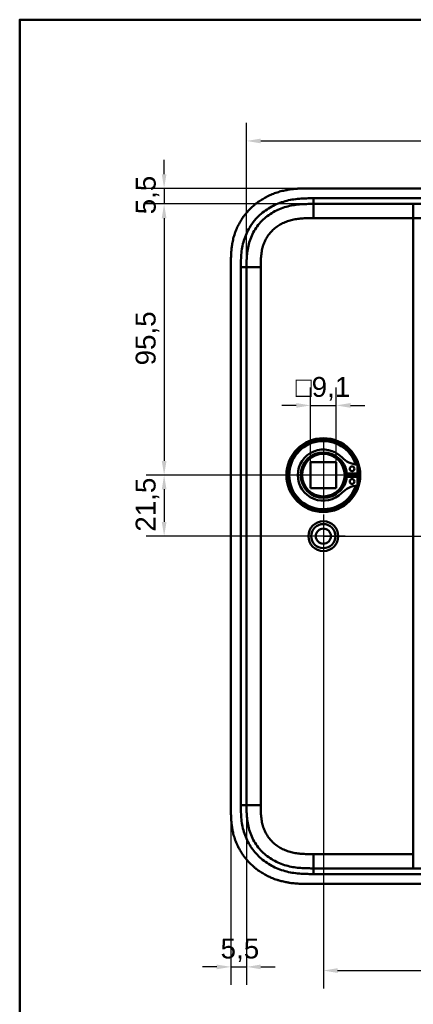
# Model space of a CAD drawing. Header units: millimetres. Extents: x 20 to 833, y 20 to 574.
# Tile 8 of 20: x 20 to 158, y 227 to 574. Entities that reach past the tile are written whole.
import ezdxf

# ---------------------------------------------------------------- set-up
doc = ezdxf.new("R2010")
doc.units = ezdxf.units.MM
doc.header["$LTSCALE"] = 2
for name, color, linetype, lineweight in [('Bemaßungen(DIN)', 7, 'Continuous', 25), ('Mittelpunktmarkierung(DIN)', 7, 'Continuous', 25), ('Sichtbare Kanten(DIN)', 7, 'Continuous', 50), ('Sichtbare tangentiale Kanten(DIN)', 7, 'Continuous', 50), ('Skizziergeometrie(DIN)', 7, 'Continuous', 50)]:
    doc.layers.add(name, color=color, linetype=linetype, lineweight=lineweight)
doc.styles.add('STANDARD-DIN~0', font='arial.ttf')
doc.dimstyles.new('CAD-LAN', dxfattribs={"dimscale": 2, "dimtxt": 3.5, "dimasz": 2.5, "dimexe": 3.175, "dimexo": 0, "dimgap": 0.8, "dimtad": 1, "dimrnd": 1e-08, "dimtxsty": 'STANDARD-DIN~0', "dimcen": 0.09, "dimdle": 10, "dimclrd": 250, "dimclre": 250, "dimclrt": 250, "dimadec": 0, "dimazin": 2, "dimtfac": 1, "dimtmove": 0, "dimatfit": 3, "dimfxl": 1, "dimtolj": 1, "dimtzin": 0, "dimlwd": 25, "dimlwe": 25, "dimarcsym": 0})

# ---------------------------------------------------------------- blocks, each defined once
blk = doc.blocks.new('Ränder Standardrahmen')
at = {"layer": 'Skizziergeometrie(DIN)', "flags": 128}
blk.add_lwpolyline([(10, 10), (10, 287), (410, 287), (410, 10), (10, 10)], dxfattribs=at)
blk = doc.blocks.new('*D8')
at = {"layer": 'Bemaßungen(DIN)', "color": 250, "linetype": 'Continuous', "lineweight": 25, "true_color": 0x3f3f3f, "transparency": 16777216}
for p, q in [((123.32, 509.09), (64.44, 509.09)), ((70.79, 504.09), (70.79, 418.59)), ((126.79, 413.59), (64.44, 413.59))]:
    blk.add_line(p, q, dxfattribs=at)
at = {"layer": 'Bemaßungen(DIN)', "color": 250, "linetype": 'Continuous', "true_color": 0x3f3f3f, "transparency": 16777216}
for points in [[(69.96, 504.09), (71.62, 504.09), (70.79, 509.09)], [(69.96, 418.59), (71.62, 418.59), (70.79, 413.59)]]:
    blk.add_solid(points, dxfattribs=at)
at = {"layer": 'Defpoints', "color": 0, "linetype": 'Continuous', "transparency": 16777216}
for p in [(123.32, 509.09), (70.79, 413.59), (126.79, 413.59)]:
    blk.add_point(p, dxfattribs=at)
at = {"layer": 'Bemaßungen(DIN)', "color": 250, "linetype": 'Continuous', "lineweight": 25, "true_color": 0x3f3f3f, "transparency": 16777216, "insert": (60.78, 452.23), "char_height": 7, "attachment_point": 1, "rotation": 90, "style": 'STANDARD-DIN~0'}
blk.add_mtext('\\A1;95,5', dxfattribs=at)
blk = doc.blocks.new('*D9')
at = {"layer": 'Bemaßungen(DIN)', "color": 250, "linetype": 'Continuous', "lineweight": 25, "true_color": 0x3f3f3f, "transparency": 16777216}
for p, q in [((126.79, 413.59), (64.44, 413.59)), ((70.79, 408.59), (70.79, 397.09)), ((126.79, 392.09), (64.44, 392.09))]:
    blk.add_line(p, q, dxfattribs=at)
at = {"layer": 'Bemaßungen(DIN)', "color": 250, "linetype": 'Continuous', "true_color": 0x3f3f3f, "transparency": 16777216}
for points in [[(69.96, 408.59), (71.62, 408.59), (70.79, 413.59)], [(69.96, 397.09), (71.62, 397.09), (70.79, 392.09)]]:
    blk.add_solid(points, dxfattribs=at)
at = {"layer": 'Defpoints', "color": 0, "linetype": 'Continuous', "transparency": 16777216}
for p in [(126.79, 413.59), (70.79, 392.09), (126.79, 392.09)]:
    blk.add_point(p, dxfattribs=at)
at = {"layer": 'Bemaßungen(DIN)', "color": 250, "linetype": 'Continuous', "lineweight": 25, "true_color": 0x3f3f3f, "transparency": 16777216, "insert": (60.78, 393.67), "char_height": 7, "attachment_point": 1, "rotation": 90, "style": 'STANDARD-DIN~0'}
blk.add_mtext('\\A1;21,5', dxfattribs=at)
blk = doc.blocks.new('*D10')
at = {"layer": 'Bemaßungen(DIN)', "color": 250, "linetype": 'Continuous', "lineweight": 25, "true_color": 0x3f3f3f, "transparency": 16777216}
for p, q in [((70.79, 519.59), (70.79, 524.59)), ((122.33, 514.59), (64.44, 514.59)), ((70.79, 514.59), (70.79, 509.09)), ((123.33, 509.09), (64.44, 509.09)), ((70.79, 504.09), (70.79, 499.09))]:
    blk.add_line(p, q, dxfattribs=at)
at = {"layer": 'Bemaßungen(DIN)', "color": 250, "linetype": 'Continuous', "true_color": 0x3f3f3f, "transparency": 16777216}
for points in [[(69.96, 519.59), (71.62, 519.59), (70.79, 514.59)], [(69.96, 504.09), (71.62, 504.09), (70.79, 509.09)]]:
    blk.add_solid(points, dxfattribs=at)
at = {"layer": 'Defpoints', "color": 0, "linetype": 'Continuous', "transparency": 16777216}
for p in [(122.33, 514.59), (70.79, 509.09), (123.33, 509.09)]:
    blk.add_point(p, dxfattribs=at)
at = {"layer": 'Bemaßungen(DIN)', "color": 250, "linetype": 'Continuous', "lineweight": 25, "true_color": 0x3f3f3f, "transparency": 16777216, "insert": (60.81, 505.45), "char_height": 7, "attachment_point": 1, "rotation": 90, "style": 'STANDARD-DIN~0'}
blk.add_mtext('\\A1;5,5', dxfattribs=at)
blk = doc.blocks.new('*D11')
at = {"layer": 'Bemaßungen(DIN)', "color": 250, "linetype": 'Continuous', "lineweight": 25, "true_color": 0x3f3f3f, "transparency": 16777216}
for p, q in [((244.79, 489.09), (271.14, 489.09)), ((264.79, 397.09), (264.79, 484.09)), ((126.79, 392.09), (271.14, 392.09))]:
    blk.add_line(p, q, dxfattribs=at)
at = {"layer": 'Bemaßungen(DIN)', "color": 250, "linetype": 'Continuous', "true_color": 0x3f3f3f, "transparency": 16777216}
for points in [[(263.96, 484.09), (265.62, 484.09), (264.79, 489.09)], [(263.96, 397.09), (265.62, 397.09), (264.79, 392.09)]]:
    blk.add_solid(points, dxfattribs=at)
at = {"layer": 'Defpoints', "color": 0, "linetype": 'Continuous', "transparency": 16777216}
for p in [(244.79, 489.09), (264.79, 489.09), (126.79, 392.09)]:
    blk.add_point(p, dxfattribs=at)
at = {"layer": 'Bemaßungen(DIN)', "color": 250, "linetype": 'Continuous', "lineweight": 25, "true_color": 0x3f3f3f, "transparency": 16777216, "insert": (256.04, 435.58), "char_height": 7, "attachment_point": 1, "rotation": 90, "style": 'STANDARD-DIN~0'}
blk.add_mtext('\\A1;97', dxfattribs=at)
blk = doc.blocks.new('*D12')
at = {"layer": 'Bemaßungen(DIN)', "color": 250, "linetype": 'Continuous', "lineweight": 25, "true_color": 0x3f3f3f, "transparency": 16777216}
for p, q in [((126.79, 392.09), (271.14, 392.09)), ((264.79, 387.09), (264.79, 300.09)), ((244.79, 295.09), (271.14, 295.09))]:
    blk.add_line(p, q, dxfattribs=at)
at = {"layer": 'Bemaßungen(DIN)', "color": 250, "linetype": 'Continuous', "true_color": 0x3f3f3f, "transparency": 16777216}
for points in [[(263.96, 387.09), (265.62, 387.09), (264.79, 392.09)], [(263.96, 300.09), (265.62, 300.09), (264.79, 295.09)]]:
    blk.add_solid(points, dxfattribs=at)
at = {"layer": 'Defpoints', "color": 0, "linetype": 'Continuous', "transparency": 16777216}
for p in [(126.79, 392.09), (244.79, 295.09), (264.79, 295.09)]:
    blk.add_point(p, dxfattribs=at)
at = {"layer": 'Bemaßungen(DIN)', "color": 250, "linetype": 'Continuous', "lineweight": 25, "true_color": 0x3f3f3f, "transparency": 16777216, "insert": (256.04, 338.58), "char_height": 7, "attachment_point": 1, "rotation": 90, "style": 'STANDARD-DIN~0'}
blk.add_mtext('\\A1;97', dxfattribs=at)
blk = doc.blocks.new('*D13')
at = {"layer": 'Bemaßungen(DIN)', "color": 250, "linetype": 'Continuous', "lineweight": 25, "true_color": 0x3f3f3f, "transparency": 16777216}
for p, q in [((99.79, 485.79), (99.79, 537.64)), ((291.79, 486.81), (291.79, 537.64)), ((104.79, 531.29), (286.79, 531.29))]:
    blk.add_line(p, q, dxfattribs=at)
at = {"layer": 'Bemaßungen(DIN)', "color": 250, "linetype": 'Continuous', "true_color": 0x3f3f3f, "transparency": 16777216}
for points in [[(104.79, 532.12), (104.79, 530.45), (99.79, 531.29)], [(286.79, 532.12), (286.79, 530.45), (291.79, 531.29)]]:
    blk.add_solid(points, dxfattribs=at)
at = {"layer": 'Defpoints', "color": 0, "linetype": 'Continuous', "transparency": 16777216}
for p in [(291.79, 531.29), (99.79, 485.79), (291.79, 486.81)]:
    blk.add_point(p, dxfattribs=at)
at = {"layer": 'Bemaßungen(DIN)', "color": 250, "linetype": 'Continuous', "lineweight": 25, "true_color": 0x3f3f3f, "transparency": 16777216, "insert": (188.42, 540.04), "char_height": 7, "attachment_point": 1, "style": 'STANDARD-DIN~0'}
blk.add_mtext('\\A1;192', dxfattribs=at)
blk = doc.blocks.new('*D15')
at = {"layer": 'Bemaßungen(DIN)', "color": 250, "linetype": 'Continuous', "lineweight": 25, "true_color": 0x3f3f3f, "transparency": 16777216}
for p, q in [((126.79, 384.44), (126.79, 232.74)), ((244.79, 287.44), (244.79, 232.74)), ((131.79, 239.09), (239.79, 239.09))]:
    blk.add_line(p, q, dxfattribs=at)
at = {"layer": 'Bemaßungen(DIN)', "color": 250, "linetype": 'Continuous', "true_color": 0x3f3f3f, "transparency": 16777216}
for points in [[(131.79, 239.93), (131.79, 238.26), (126.79, 239.09)], [(239.79, 239.93), (239.79, 238.26), (244.79, 239.09)]]:
    blk.add_solid(points, dxfattribs=at)
at = {"layer": 'Defpoints', "color": 0, "linetype": 'Continuous', "transparency": 16777216}
for p in [(126.79, 384.44), (244.79, 287.44), (244.79, 239.09)]:
    blk.add_point(p, dxfattribs=at)
at = {"layer": 'Bemaßungen(DIN)', "color": 250, "linetype": 'Continuous', "lineweight": 25, "true_color": 0x3f3f3f, "transparency": 16777216, "insert": (178.38, 247.84), "char_height": 7, "attachment_point": 1, "style": 'STANDARD-DIN~0'}
blk.add_mtext('\\A1;118', dxfattribs=at)
blk = doc.blocks.new('*D16')
at = {"layer": 'Bemaßungen(DIN)', "color": 250, "linetype": 'Continuous', "lineweight": 25, "true_color": 0x3f3f3f, "transparency": 16777216}
for p, q in [((94.29, 296.38), (94.29, 234.03)), ((99.79, 297.38), (99.79, 234.03)), ((89.29, 240.38), (84.29, 240.38)), ((94.29, 240.38), (99.79, 240.38)), ((104.79, 240.38), (109.79, 240.38))]:
    blk.add_line(p, q, dxfattribs=at)
at = {"layer": 'Bemaßungen(DIN)', "color": 250, "linetype": 'Continuous', "true_color": 0x3f3f3f, "transparency": 16777216}
for points in [[(89.29, 241.21), (89.29, 239.55), (94.29, 240.38)], [(104.79, 241.21), (104.79, 239.55), (99.79, 240.38)]]:
    blk.add_solid(points, dxfattribs=at)
at = {"layer": 'Defpoints', "color": 0, "linetype": 'Continuous', "transparency": 16777216}
for p in [(94.29, 296.38), (99.79, 297.38), (99.79, 240.38)]:
    blk.add_point(p, dxfattribs=at)
at = {"layer": 'Bemaßungen(DIN)', "color": 250, "linetype": 'Continuous', "lineweight": 25, "true_color": 0x3f3f3f, "transparency": 16777216, "insert": (90.64, 250.36), "char_height": 7, "attachment_point": 1, "style": 'STANDARD-DIN~0'}
blk.add_mtext('\\A1;5,5', dxfattribs=at)
blk = doc.blocks.new('*D20')
at = {"layer": 'Bemaßungen(DIN)', "color": 250, "linetype": 'Continuous', "lineweight": 25, "true_color": 0x3f3f3f, "transparency": 16777216}
for p, q in [((122.24, 418.14), (122.24, 444.49)), ((131.34, 418.14), (131.34, 444.49)), ((117.24, 438.14), (112.24, 438.14)), ((122.24, 438.14), (131.34, 438.14)), ((136.34, 438.14), (141.34, 438.14))]:
    blk.add_line(p, q, dxfattribs=at)
at = {"layer": 'Bemaßungen(DIN)', "color": 250, "linetype": 'Continuous', "true_color": 0x3f3f3f, "transparency": 16777216}
for points in [[(117.24, 438.98), (117.24, 437.31), (122.24, 438.14)], [(136.34, 438.98), (136.34, 437.31), (131.34, 438.14)]]:
    blk.add_solid(points, dxfattribs=at)
at = {"layer": 'Defpoints', "color": 0, "linetype": 'Continuous', "transparency": 16777216}
for p in [(131.34, 438.14), (122.24, 418.14), (131.34, 418.14)]:
    blk.add_point(p, dxfattribs=at)
at = {"layer": 'Bemaßungen(DIN)', "color": 250, "linetype": 'Continuous', "lineweight": 25, "true_color": 0x3f3f3f, "transparency": 16777216, "insert": (117.02, 448.16), "char_height": 7, "attachment_point": 1, "style": 'STANDARD-DIN~0'}
blk.add_mtext('\\A1;\\fAIGDT|b0|i0;\\H7.0000;o\\fArial|b0|i0;\\H7.0000;9,1', dxfattribs=at)

msp = doc.modelspace()

# ---------------------------------------------------------------- linework, layer by layer
at = {"layer": 'Mittelpunktmarkierung(DIN)', "linetype": 'Continuous'}
for p, q in [((126.79, 426.095), (126.79, 401.095)), ((139.29, 413.595), (114.29, 413.595)), ((126.79, 399.745), (126.79, 384.445)), ((134.44, 392.095), (119.14, 392.095))]:
    msp.add_line(p, q, dxfattribs=at)
at = {"layer": 'Sichtbare Kanten(DIN)'}
for p, q in [((280.811, 514.595), (122.329, 514.595)), ((123.317, 509.095), (123.328, 509.095)), ((123.328, 509.095), (158.42, 509.095)), ((158.42, 509.095), (167.387, 509.095)), ((94.29, 487.811), (94.29, 296.379)), ((122.24, 418.145), (131.34, 418.145)), ((122.24, 409.045), (122.24, 418.145)), ((131.34, 418.145), (131.34, 409.045)), ((138.748, 417.236), (138.748, 414.212)), ((138.748, 414.212), (135.048, 414.212)), ((135.048, 412.978), (138.748, 412.978)), ((138.748, 412.978), (138.748, 409.954)), ((122.24, 409.045), (131.34, 409.045)), ((123.328, 275.095), (123.317, 275.095)), ((123.328, 275.095), (158.42, 275.095)), ((158.42, 275.095), (167.387, 275.095)), ((122.329, 269.595), (280.251, 269.595))]:
    msp.add_line(p, q, dxfattribs=at)
for centre, radius in [((126.79, 413.595), 13), ((126.79, 413.595), 12.5), ((126.79, 413.595), 8), ((126.79, 413.595), 7.5), ((136.898, 415.827), 0.85), ((136.898, 411.363), 0.85), ((126.79, 392.095), 5.25), ((126.79, 392.095), 4.25), ((126.79, 392.095), 2.65)]:
    msp.add_circle(centre, radius, dxfattribs=at)
for centre, radius, start, end in [((126.79, 413.595), 12, 18.17213, 341.82787), ((126.79, 413.595), 9.017, 44.1409, 315.8591), ((127.523, 413.595), 7.55, 4.68501, 54.3129), ((139.488, 425.918), 8.678, 224.1409, 265.03295), ((126.79, 413.595), 8.2, 333.63056, 26.36944), ((127.523, 413.595), 7.55, 305.6871, 355.31499), ((126.79, 413.595), 9, 356.0711, 3.9289), ((126.79, 413.595), 12, 355.21102, 4.78898), ((139.488, 401.272), 8.678, 94.96705, 135.8591)]:
    msp.add_arc(centre, radius, start, end, dxfattribs=at)
for points, knots in [([(122.329, 514.595), (121.731, 514.595), (120.68, 514.594), (119.469, 514.569), (118.556, 514.534), (117.947, 514.501), (117.184, 514.447), (116.573, 514.393), (115.81, 514.309), (115.199, 514.229), (114.284, 514.088), (113.373, 513.918), (112.016, 513.605), (110.823, 513.265), (109.356, 512.755), (108.206, 512.282), (106.804, 511.609), (105.715, 511.006), (104.4, 510.173), (103.389, 509.445), (102.182, 508.461), (101.264, 507.617), (100.183, 506.493), (99.375, 505.542), (98.441, 504.293), (97.756, 503.247), (96.986, 501.889), (96.44, 500.764), (95.848, 499.321), (95.448, 498.137), (95.041, 496.634), (94.786, 495.418), (94.575, 494.039), (94.473, 493.12), (94.398, 492.201), (94.36, 491.589), (94.326, 490.826), (94.309, 490.218), (94.296, 489.461), (94.29, 488.708), (94.29, 488.109), (94.29, 487.811)], [-0.99999787, -0.99999787, -0.99999787, -0.99999787, -0.95833168, -0.92708204, -0.9166655, -0.89583241, -0.88541586, -0.86458277, -0.85416622, -0.83333313, -0.82291658, -0.79166695, -0.77083385, -0.72916767, -0.70833458, -0.66666839, -0.6458353, -0.60416912, -0.58333603, -0.54166984, -0.52083675, -0.47917057, -0.45833747, -0.41667129, -0.3958382, -0.35417201, -0.33333892, -0.29167274, -0.27083965, -0.22917346, -0.20834037, -0.16667419, -0.14584109, -0.11459146, -0.10417491, -0.08334182, -0.07292527, -0.05209218, -0.04167563, -0.02084254, -0.00000945, -0.00000945, -0.00000945, -0.00000945]), ([(99.79, 486.811), (99.79, 487.438), (99.79, 488.086), (99.803, 488.734), (99.816, 489.456), (99.845, 490.18), (99.9, 490.894), (99.961, 491.672), (100.051, 492.44), (100.182, 493.201), (100.317, 493.993), (100.496, 494.778), (100.73, 495.568), (100.965, 496.361), (101.255, 497.148), (101.599, 497.913), (101.946, 498.682), (102.348, 499.43), (102.803, 500.147), (103.256, 500.862), (103.763, 501.547), (104.318, 502.195), (104.867, 502.837), (105.468, 503.446), (106.104, 504.006), (106.74, 504.567), (107.409, 505.079), (108.109, 505.544), (108.803, 506.005), (109.528, 506.421), (110.28, 506.79), (111.016, 507.151), (111.778, 507.468), (112.56, 507.74), (113.315, 508.002), (114.089, 508.221), (114.872, 508.4), (115.62, 508.57), (116.376, 508.703), (117.14, 508.804), (117.863, 508.899), (118.592, 508.966), (119.324, 509.01), (120.014, 509.052), (120.706, 509.074), (121.392, 509.085), (122.042, 509.095), (122.687, 509.095), (123.317, 509.095)], [0, 0, 0, 0, 0.2003325, 0.2003325, 0.2003325, 0.4234176, 0.4234176, 0.4234176, 0.6661657, 0.6661657, 0.6661657, 0.9187023, 0.9187023, 0.9187023, 1.172126, 1.172126, 1.172126, 1.4268172, 1.4268172, 1.4268172, 1.6807052, 1.6807052, 1.6807052, 1.9319886, 1.9319886, 1.9319886, 2.1833195, 2.1833195, 2.1833195, 2.4328707, 2.4328707, 2.4328707, 2.6767608, 2.6767608, 2.6767608, 2.9119278, 2.9119278, 2.9119278, 3.1363716, 3.1363716, 3.1363716, 3.3491044, 3.3491044, 3.3491044, 3.549929, 3.549929, 3.549929, 3.7401511, 3.7401511, 3.7401511, 3.7401511]), ([(94.29, 296.379), (94.29, 296.081), (94.29, 295.482), (94.296, 294.729), (94.309, 293.972), (94.326, 293.364), (94.36, 292.601), (94.398, 291.989), (94.473, 291.07), (94.575, 290.151), (94.763, 288.925), (94.945, 288.012), (95.163, 287.105), (95.326, 286.504), (95.553, 285.758), (95.753, 285.167), (96.026, 284.436), (96.262, 283.859), (96.645, 283.004), (97.063, 282.165), (97.756, 280.942), (98.441, 279.897), (99.375, 278.648), (100.183, 277.697), (101.264, 276.573), (102.182, 275.729), (103.389, 274.745), (104.4, 274.017), (105.715, 273.184), (106.805, 272.581), (108.066, 271.975), (108.925, 271.612), (109.796, 271.282), (110.383, 271.078), (111.27, 270.797), (112.167, 270.55), (113.373, 270.272), (114.285, 270.102), (115.199, 269.96), (115.81, 269.881), (116.573, 269.797), (117.184, 269.743), (117.947, 269.689), (118.556, 269.656), (119.469, 269.621), (120.68, 269.596), (121.731, 269.594), (122.329, 269.595)], [-0.99999789, -0.99999789, -0.99999789, -0.99999789, -0.9791648, -0.9583317, -0.94791516, -0.92708206, -0.91666552, -0.89583243, -0.88541588, -0.85416624, -0.83333315, -0.80208351, -0.79166696, -0.77083387, -0.76041733, -0.73958423, -0.72916769, -0.70833459, -0.69791805, -0.66666841, -0.64583532, -0.60416913, -0.58333604, -0.54166985, -0.52083676, -0.47917058, -0.45833749, -0.4166713, -0.39583821, -0.35417202, -0.33333893, -0.30208929, -0.29167275, -0.27083965, -0.26042311, -0.22917347, -0.20834038, -0.17709074, -0.16667419, -0.1458411, -0.13542455, -0.11459146, -0.10417491, -0.08334182, -0.07292528, -0.04167564, -0.00000945, -0.00000945, -0.00000945, -0.00000945]), ([(123.317, 275.095), (122.687, 275.095), (122.042, 275.095), (121.392, 275.105), (120.706, 275.116), (120.014, 275.138), (119.324, 275.18), (118.592, 275.224), (117.863, 275.291), (117.14, 275.386), (116.376, 275.487), (115.62, 275.62), (114.872, 275.79), (114.089, 275.969), (113.315, 276.188), (112.56, 276.45), (111.778, 276.722), (111.016, 277.039), (110.28, 277.4), (109.528, 277.769), (108.803, 278.185), (108.109, 278.646), (107.409, 279.111), (106.74, 279.623), (106.104, 280.184), (105.468, 280.744), (104.867, 281.353), (104.318, 281.994), (103.763, 282.643), (103.256, 283.328), (102.803, 284.043), (102.348, 284.76), (101.946, 285.508), (101.599, 286.277), (101.255, 287.041), (100.965, 287.829), (100.73, 288.622), (100.496, 289.411), (100.317, 290.197), (100.182, 290.989), (100.051, 291.75), (99.961, 292.518), (99.9, 293.296), (99.845, 294.01), (99.816, 294.734), (99.803, 295.456), (99.79, 296.104), (99.79, 296.752), (99.79, 297.379)], [0, 0, 0, 0, 0.1902217, 0.1902217, 0.1902217, 0.3910459, 0.3910459, 0.3910459, 0.6037782, 0.6037782, 0.6037782, 0.8282217, 0.8282217, 0.8282217, 1.0633883, 1.0633883, 1.0633883, 1.3072782, 1.3072782, 1.3072782, 1.5568293, 1.5568293, 1.5568293, 1.8081601, 1.8081601, 1.8081601, 2.0594434, 2.0594434, 2.0594434, 2.3133314, 2.3133314, 2.3133314, 2.5680226, 2.5680226, 2.5680226, 2.8214462, 2.8214462, 2.8214462, 3.0739819, 3.0739819, 3.0739819, 3.3167289, 3.3167289, 3.3167289, 3.5398143, 3.5398143, 3.5398143, 3.7401487, 3.7401487, 3.7401487, 3.7401487])]:
    msp.add_open_spline(points, degree=3, knots=knots, dxfattribs=at)
msp.add_open_spline([(99.79, 297.379), (99.79, 392.095), (99.79, 486.811)], degree=2, dxfattribs=at)
at = {"layer": 'Sichtbare tangentiale Kanten(DIN)'}
for p, q in [((123.328, 509.095), (123.328, 511.095)), ((123.317, 509.095), (123.317, 504.095)), ((158.42, 509.095), (158.42, 504.095)), ((123.317, 504.095), (158.42, 504.095)), ((158.42, 504.095), (162.405, 504.095)), ((158.42, 504.095), (158.42, 280.095)), ((99.79, 486.811), (97.79, 486.811)), ((99.79, 486.811), (104.79, 486.811)), ((99.79, 297.379), (97.79, 297.379)), ((99.79, 297.379), (104.79, 297.379)), ((123.317, 275.095), (123.317, 280.095)), ((158.42, 280.095), (123.317, 280.095)), ((158.42, 280.095), (158.42, 275.095)), ((123.328, 275.095), (123.328, 273.096))]:
    msp.add_line(p, q, dxfattribs=at)
for points, knots in [([(103.102, 503.842), (103.539, 504.33), (104.002, 504.797), (104.479, 505.234), (105.722, 506.375), (107.14, 507.381), (108.621, 508.184), (110.095, 508.984), (111.697, 509.621), (113.336, 510.075), (113.342, 510.077), (113.348, 510.079), (113.355, 510.08), (114.167, 510.304), (114.99, 510.485), (115.817, 510.626), (115.825, 510.627), (115.833, 510.629), (115.841, 510.63), (116.664, 510.77), (117.493, 510.872), (118.315, 510.942), (118.33, 510.943), (118.344, 510.945), (118.359, 510.946), (119.167, 511.014), (119.965, 511.053), (120.831, 511.074), (120.844, 511.074), (120.858, 511.075), (120.872, 511.075), (121.716, 511.095), (122.522, 511.095), (123.328, 511.095)], [0, 0, 0, 0, 0.1966986, 0.1966986, 0.1966986, 0.7091793, 0.7091793, 0.7091793, 1.2192662, 1.2192662, 1.2192662, 1.2212649, 1.2212649, 1.2212649, 1.4740697, 1.4740697, 1.4740697, 1.4764728, 1.4764728, 1.4764728, 1.7279774, 1.7279774, 1.7279774, 1.7323911, 1.7323911, 1.7323911, 1.9796936, 1.9796936, 1.9796936, 1.9835862, 1.9835862, 1.9835862, 2.2253803, 2.2253803, 2.2253803, 2.2253803]), ([(97.816, 489.299), (97.843, 490.212), (97.893, 491.03), (97.979, 491.849), (97.98, 491.863), (97.982, 491.877), (97.983, 491.89), (98.071, 492.72), (98.199, 493.56), (98.371, 494.384), (98.373, 494.391), (98.374, 494.397), (98.375, 494.404), (98.548, 495.226), (98.768, 496.047), (99.037, 496.847), (99.038, 496.851), (99.039, 496.855), (99.041, 496.859), (99.576, 498.452), (100.314, 499.987), (101.222, 501.388), (101.78, 502.247), (102.41, 503.071), (103.102, 503.842)], [0.24893, 0.24893, 0.24893, 0.24893, 0.5002953, 0.5002953, 0.5002953, 0.504539, 0.504539, 0.504539, 0.7592278, 0.7592278, 0.7592278, 0.7612971, 0.7612971, 0.7612971, 1.0154228, 1.0154228, 1.0154228, 1.0167125, 1.0167125, 1.0167125, 1.5232738, 1.5232738, 1.5232738, 1.833987, 1.833987, 1.833987, 1.833987]), ([(104.79, 486.811), (104.79, 487.051), (104.79, 487.292), (104.791, 487.533), (104.791, 487.68), (104.792, 487.828), (104.793, 487.975), (104.794, 488.049), (104.794, 488.123), (104.795, 488.197), (104.796, 488.27), (104.797, 488.344), (104.798, 488.418), (104.799, 488.492), (104.8, 488.565), (104.802, 488.639), (104.807, 488.951), (104.816, 489.265), (104.83, 489.584), (104.844, 489.896), (104.862, 490.198), (104.886, 490.509), (104.886, 490.516), (104.887, 490.524), (104.887, 490.531), (104.936, 491.157), (105.007, 491.759), (105.11, 492.356), (105.111, 492.365), (105.113, 492.373), (105.114, 492.382), (105.217, 492.976), (105.352, 493.568), (105.524, 494.147), (105.525, 494.151), (105.526, 494.155), (105.527, 494.16), (105.7, 494.739), (105.911, 495.313), (106.16, 495.865), (106.409, 496.417), (106.699, 496.956), (107.025, 497.469), (107.351, 497.983), (107.717, 498.478), (108.114, 498.941), (108.512, 499.407), (108.947, 499.847), (109.408, 500.253), (109.869, 500.66), (110.361, 501.036), (110.873, 501.377), (111.386, 501.719), (111.925, 502.027), (112.478, 502.299), (113.032, 502.572), (113.608, 502.81), (114.189, 503.013), (114.193, 503.014), (114.196, 503.015), (114.2, 503.016), (114.777, 503.216), (115.37, 503.385), (115.967, 503.521), (115.972, 503.522), (115.977, 503.523), (115.982, 503.525), (116.573, 503.659), (117.167, 503.763), (117.768, 503.843), (117.777, 503.845), (117.786, 503.846), (117.794, 503.847), (118.391, 503.926), (118.984, 503.98), (119.604, 504.018), (119.612, 504.019), (119.619, 504.019), (119.626, 504.019), (119.934, 504.038), (120.232, 504.052), (120.536, 504.062), (120.848, 504.073), (121.16, 504.08), (121.47, 504.085), (122.088, 504.095), (122.703, 504.095), (123.317, 504.095)], [25.7770823, 25.7770823, 25.7770823, 25.7770823, 25.849294, 25.849294, 25.849294, 25.8935657, 25.8935657, 25.8935657, 25.9157016, 25.9157016, 25.9157016, 25.9378374, 25.9378374, 25.9378374, 25.9599655, 25.9599655, 25.9599655, 26.0535869, 26.0535869, 26.0535869, 26.1450369, 26.1450369, 26.1450369, 26.1472006, 26.1472006, 26.1472006, 26.3307735, 26.3307735, 26.3307735, 26.3334135, 26.3334135, 26.3334135, 26.51606, 26.51606, 26.51606, 26.517402, 26.517402, 26.517402, 26.7003585, 26.7003585, 26.7003585, 26.8833778, 26.8833778, 26.8833778, 27.0671072, 27.0671072, 27.0671072, 27.2517301, 27.2517301, 27.2517301, 27.4368267, 27.4368267, 27.4368267, 27.6224172, 27.6224172, 27.6224172, 27.808465, 27.808465, 27.808465, 27.8095391, 27.8095391, 27.8095391, 27.994055, 27.994055, 27.994055, 27.9956707, 27.9956707, 27.9956707, 28.1782318, 28.1782318, 28.1782318, 28.1809444, 28.1809444, 28.1809444, 28.3622733, 28.3622733, 28.3622733, 28.3643726, 28.3643726, 28.3643726, 28.4545574, 28.4545574, 28.4545574, 28.5472062, 28.5472062, 28.5472062, 28.7315244, 28.7315244, 28.7315244, 28.7315244]), ([(97.79, 486.811), (97.79, 486.932), (97.79, 487.054), (97.79, 487.276), (97.79, 487.378), (97.791, 487.58), (97.791, 487.681), (97.794, 488.288), (97.801, 488.794), (97.816, 489.299)], [0, 0, 0, 0, 0.036465, 0.036465, 0.06681715, 0.06681715, 0.0971693, 0.0971693, 0.24893004, 0.24893004, 0.24893004, 0.24893004]), ([(123.328, 273.096), (123.113, 273.096), (122.897, 273.096), (122.682, 273.096), (122.481, 273.096), (122.28, 273.097), (122.078, 273.098), (121.978, 273.099), (121.877, 273.099), (121.777, 273.1), (121.482, 273.103), (121.187, 273.108), (120.872, 273.115), (120.865, 273.115), (120.857, 273.116), (120.85, 273.116), (119.966, 273.137), (119.167, 273.176), (118.359, 273.244), (118.344, 273.245), (118.33, 273.246), (118.315, 273.248), (117.493, 273.318), (116.664, 273.42), (115.841, 273.56), (115.833, 273.561), (115.825, 273.563), (115.817, 273.564), (114.99, 273.705), (114.168, 273.885), (113.355, 274.11), (113.349, 274.111), (113.342, 274.113), (113.336, 274.115), (111.697, 274.569), (110.095, 275.206), (108.621, 276.006), (107.142, 276.808), (105.725, 277.812), (104.479, 278.955), (103.243, 280.089), (102.134, 281.397), (101.222, 282.802), (100.314, 284.203), (99.576, 285.737), (99.041, 287.331), (99.039, 287.335), (99.038, 287.339), (99.037, 287.343), (98.768, 288.142), (98.548, 288.963), (98.375, 289.786), (98.374, 289.792), (98.373, 289.799), (98.371, 289.806), (98.199, 290.63), (98.071, 291.47), (97.983, 292.299), (97.982, 292.313), (97.98, 292.327), (97.979, 292.341), (97.893, 293.16), (97.843, 293.976), (97.817, 294.853), (97.816, 294.865), (97.816, 294.878), (97.816, 294.891), (97.79, 295.744), (97.79, 296.562), (97.79, 297.379)], [0, 0, 0, 0, 0.0646507, 0.0646507, 0.0646507, 0.1249969, 0.1249969, 0.1249969, 0.15517, 0.15517, 0.15517, 0.2436497, 0.2436497, 0.2436497, 0.2456893, 0.2456893, 0.2456893, 0.492996, 0.492996, 0.492996, 0.4974066, 0.4974066, 0.4974066, 0.748902, 0.748902, 0.748902, 0.7513151, 0.7513151, 0.7513151, 1.0041249, 1.0041249, 1.0041249, 1.0061194, 1.0061194, 1.0061194, 1.5162083, 1.5162083, 1.5162083, 2.0281632, 2.0281632, 2.0281632, 2.536105, 2.536105, 2.536105, 3.0426684, 3.0426684, 3.0426684, 3.0439581, 3.0439581, 3.0439581, 3.2980848, 3.2980848, 3.2980848, 3.3001542, 3.3001542, 3.3001542, 3.554844, 3.554844, 3.554844, 3.5590877, 3.5590877, 3.5590877, 3.810454, 3.810454, 3.810454, 3.8140987, 3.8140987, 3.8140987, 4.0593595, 4.0593595, 4.0593595, 4.0593595]), ([(123.317, 280.095), (123.082, 280.095), (122.847, 280.095), (122.612, 280.096), (122.535, 280.096), (122.459, 280.096), (122.383, 280.096), (122.307, 280.096), (122.231, 280.097), (122.155, 280.097), (122.003, 280.098), (121.851, 280.099), (121.698, 280.101), (121.622, 280.102), (121.546, 280.103), (121.47, 280.105), (121.316, 280.107), (121.163, 280.11), (121.009, 280.114), (120.932, 280.115), (120.855, 280.118), (120.778, 280.12), (120.701, 280.122), (120.624, 280.125), (120.544, 280.127), (120.232, 280.138), (119.934, 280.152), (119.626, 280.17), (119.619, 280.171), (119.612, 280.171), (119.604, 280.172), (118.984, 280.21), (118.391, 280.264), (117.794, 280.343), (117.786, 280.344), (117.777, 280.345), (117.768, 280.347), (117.167, 280.427), (116.573, 280.531), (115.982, 280.665), (115.977, 280.666), (115.972, 280.668), (115.967, 280.669), (115.37, 280.805), (114.777, 280.973), (114.2, 281.174), (114.196, 281.175), (114.193, 281.176), (114.189, 281.177), (113.608, 281.38), (113.032, 281.618), (112.478, 281.891), (111.925, 282.162), (111.386, 282.471), (110.873, 282.813), (110.361, 283.153), (109.869, 283.53), (109.407, 283.937), (108.947, 284.343), (108.512, 284.783), (108.114, 285.249), (107.717, 285.712), (107.351, 286.207), (107.025, 286.721), (106.699, 287.234), (106.409, 287.773), (106.16, 288.325), (105.911, 288.877), (105.7, 289.45), (105.527, 290.03), (105.526, 290.035), (105.525, 290.039), (105.524, 290.043), (105.352, 290.622), (105.217, 291.214), (105.114, 291.808), (105.113, 291.816), (105.111, 291.825), (105.11, 291.834), (105.007, 292.431), (104.936, 293.033), (104.887, 293.659), (104.887, 293.666), (104.886, 293.673), (104.886, 293.681), (104.862, 293.992), (104.844, 294.294), (104.831, 294.602), (104.817, 294.92), (104.808, 295.236), (104.801, 295.551), (104.79, 296.162), (104.79, 296.771), (104.79, 297.379)], [3.8795396, 3.8795396, 3.8795396, 3.8795396, 3.9500796, 3.9500796, 3.9500796, 3.9729083, 3.9729083, 3.9729083, 3.9957369, 3.9957369, 3.9957369, 4.0413942, 4.0413942, 4.0413942, 4.0642228, 4.0642228, 4.0642228, 4.1103649, 4.1103649, 4.1103649, 4.1334359, 4.1334359, 4.1334359, 4.1565069, 4.1565069, 4.1565069, 4.2466916, 4.2466916, 4.2466916, 4.2487909, 4.2487909, 4.2487909, 4.4301197, 4.4301197, 4.4301197, 4.4328324, 4.4328324, 4.4328324, 4.6153934, 4.6153934, 4.6153934, 4.6170091, 4.6170091, 4.6170091, 4.8015249, 4.8015249, 4.8015249, 4.802599, 4.802599, 4.802599, 4.9886467, 4.9886467, 4.9886467, 5.1742372, 5.1742372, 5.1742372, 5.3593337, 5.3593337, 5.3593337, 5.5439566, 5.5439566, 5.5439566, 5.7276859, 5.7276859, 5.7276859, 5.9107052, 5.9107052, 5.9107052, 6.0936617, 6.0936617, 6.0936617, 6.0950038, 6.0950038, 6.0950038, 6.2776503, 6.2776503, 6.2776503, 6.2802935, 6.2802935, 6.2802935, 6.4638632, 6.4638632, 6.4638632, 6.4660269, 6.4660269, 6.4660269, 6.5574768, 6.5574768, 6.5574768, 6.6515247, 6.6515247, 6.6515247, 6.8339614, 6.8339614, 6.8339614, 6.8339614])]:
    msp.add_open_spline(points, degree=3, knots=knots, dxfattribs=at)
for points in [[(123.328, 511.095), (171.636, 511.095), (219.944, 511.095), (268.252, 511.094)], [(97.79, 297.379), (97.79, 360.523), (97.79, 423.667), (97.79, 486.811)], [(104.79, 297.379), (104.79, 360.523), (104.79, 423.667), (104.79, 486.811)], [(268.252, 273.095), (219.944, 273.095), (171.636, 273.095), (123.328, 273.096)]]:
    msp.add_open_spline(points, degree=3, dxfattribs=at)

# ---------------------------------------------------------------- block references
at = {"xscale": 2, "yscale": 2, "zscale": 2}
msp.add_blockref('Ränder Standardrahmen', (0, 0), dxfattribs=at)

# ---------------------------------------------------------------- dimensions: what is measured, and where the dimension line sits
at = {"layer": 'Bemaßungen(DIN)', "color": 250, "linetype": 'Continuous', "lineweight": 25, "true_color": 0x3f3f3f}
for base, p1, p2, angle, override, picture, middle in [((291.79, 531.288), (99.79, 485.792), (291.79, 486.811), 180, {"dimgap": 0.8, "dimdec": 2, "dimtol": 0, "dimlim": 0, "dimtp": 0, "dimtm": 0, "dimtdec": 2, "dimtofl": 0, "dimatfit": 1}, '*D13', (195.79, 531.288)), ((70.79, 509.095), (122.329, 514.595), (123.328, 509.095), 90, {"dimgap": 0.8, "dimdec": 2, "dimtol": 0, "dimlim": 0, "dimtp": 0, "dimtm": 0, "dimtdec": 2, "dimtofl": 1, "dimatfit": 1}, '*D10', (70.79, 511.845)), ((70.79, 413.595), (123.317, 509.095), (126.79, 413.595), 90, {"dimgap": 0.8, "dimdec": 2, "dimtol": 0, "dimlim": 0, "dimtp": 0, "dimtm": 0, "dimtdec": 2, "dimtofl": 0, "dimatfit": 1}, '*D8', (70.79, 461.345)), ((264.79, 489.095), (126.79, 392.095), (244.79, 489.095), 90, {"dimgap": 0.8, "dimdec": 2, "dimtol": 0, "dimlim": 0, "dimtp": 0, "dimtm": 0, "dimtdec": 2, "dimtofl": 0, "dimatfit": 1}, '*D11', (264.79, 440.595)), ((70.79, 392.095), (126.79, 413.595), (126.79, 392.095), 90, {"dimgap": 0.8, "dimdec": 2, "dimtol": 0, "dimlim": 0, "dimtp": 0, "dimtm": 0, "dimtdec": 2, "dimtofl": 0, "dimatfit": 1}, '*D9', (70.79, 402.845)), ((264.79, 295.095), (126.79, 392.095), (244.79, 295.095), 90, {"dimgap": 0.8, "dimdec": 2, "dimtol": 0, "dimlim": 0, "dimtp": 0, "dimtm": 0, "dimtdec": 2, "dimtofl": 0, "dimatfit": 1}, '*D12', (264.79, 343.595)), ((244.79, 239.095), (126.79, 384.445), (244.79, 287.445), 180, {"dimgap": 0.8, "dimdec": 2, "dimtol": 0, "dimlim": 0, "dimtp": 0, "dimtm": 0, "dimtdec": 2, "dimtofl": 0, "dimatfit": 1}, '*D15', (185.79, 239.095)), ((99.79, 240.379), (94.29, 296.379), (99.79, 297.379), 180, {"dimgap": 0.8, "dimdec": 2, "dimtol": 0, "dimlim": 0, "dimtp": 0, "dimtm": 0, "dimtdec": 2, "dimtofl": 1, "dimatfit": 1}, '*D16', (97.04, 240.379))]:
    dim = msp.add_linear_dim(base=base, p1=p1, p2=p2, angle=angle, dimstyle='CAD-LAN', override=override, dxfattribs=at)
    dim.commit()
    dim.dimension.update_dxf_attribs({"geometry": picture, "text_midpoint": middle, "dimtype": 160})
dim = msp.add_linear_dim(base=(131.34, 438.145), p1=(122.24, 418.145), p2=(131.34, 418.145), angle=180, text='\\fAIGDT|b0|i0;\\H7.0000;o\\fArial|b0|i0;\\H7.0000;<>', dimstyle='CAD-LAN', override={"dimgap": 0.8, "dimdec": 2, "dimtol": 0, "dimlim": 0, "dimtp": 0, "dimtm": 0, "dimtdec": 2, "dimtofl": 1, "dimatfit": 1}, dxfattribs=at)
dim.commit()
dim.dimension.update_dxf_attribs({"geometry": '*D20', "text_midpoint": (126.79, 438.145), "dimtype": 160})

doc.saveas('drawing.dxf')
